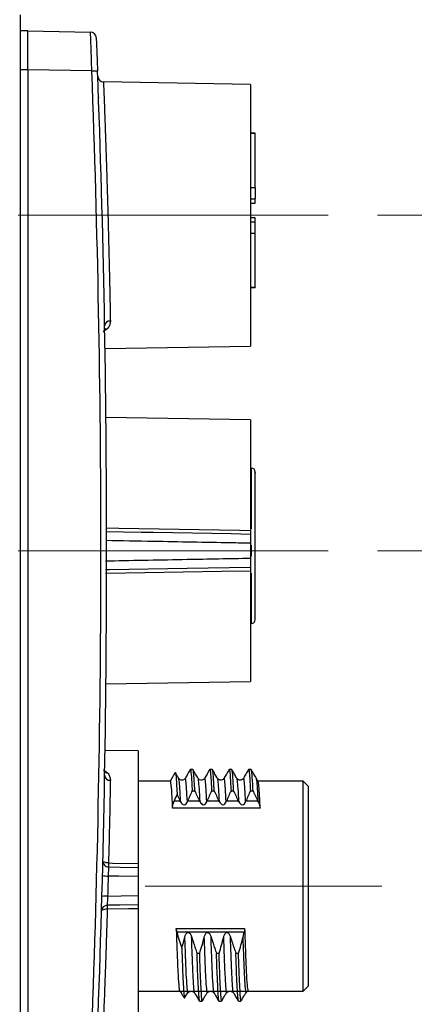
# Model space of a CAD drawing. Header units: millimetres. Extents: x 10 to 272, y 8 to 208.
# Tile 13 of 45: x 98 to 108, y 31 to 56. Entities that reach past the tile are written whole.
import ezdxf

# ---------------------------------------------------------------- set-up
doc = ezdxf.new("R2010")
doc.units = ezdxf.units.MM
doc.linetypes.add('CENTERX2', pattern=[20.32, 12.7, -2.54, 2.54, -2.54])
doc.styles.add('SLDTEXTSTYLE0', font='TXT', dxfattribs={"width": 0.75})
doc.dimstyles.new('SLDDIMSTYLE2', dxfattribs={"dimtxt": 1.905, "dimasz": 3, "dimexe": 0, "dimexo": 0.0625, "dimgap": 0.47625, "dimtad": 0, "dimtih": 1, "dimtoh": 1, "dimdec": 1, "dimlfac": 2, "dimrnd": 1e-09, "dimzin": 12, "dimdsep": 46, "dimtxsty": 'SLDTEXTSTYLE0', "dimsah": 1, "dimcen": 0.09, "dimadec": 0, "dimazin": 3, "dimtfac": 1, "dimtdec": 1, "dimtofl": 0, "dimtmove": 0, "dimatfit": 3, "dimfxl": 1, "dimfrac": 2, "dimtolj": 1, "dimtzin": 12, "dimarcsym": 0})
doc.dimstyles.new('SLDDIMSTYLE3', dxfattribs={"dimtxt": 1.905, "dimasz": 3, "dimexe": 0, "dimexo": 0.0625, "dimgap": 0.47625, "dimtad": 0, "dimtih": 1, "dimtoh": 1, "dimdec": 1, "dimlfac": 2, "dimrnd": 1e-09, "dimzin": 12, "dimdsep": 46, "dimtxsty": 'SLDTEXTSTYLE0', "dimsah": 1, "dimcen": 0, "dimadec": 0, "dimazin": 3, "dimtfac": 1, "dimtdec": 1, "dimtofl": 0, "dimtmove": 0, "dimatfit": 3, "dimfxl": 1, "dimfrac": 2, "dimtolj": 1, "dimtzin": 12, "dimarcsym": 0})

# ---------------------------------------------------------------- blocks, each defined once
blk = doc.blocks.new('_D_11')
at = {"color": 7, "linetype": 'Continuous', "lineweight": 18}
for p, q in [((107.266, 42.575), (117.502, 42.575)), ((114.327, 33.944), (114.327, 42.575)), ((108.651, 33.944), (117.502, 33.944)), ((114.327, 31.126), (114.327, 33.944)), ((127.151, 32.638), (126.571, 32.638)), ((126.571, 32.638), (126.571, 29.614)), ((130.67, 32.638), (131.25, 32.638)), ((131.25, 32.638), (131.25, 29.614)), ((120.677, 31.126), (114.327, 31.126)), ((126.571, 29.614), (127.151, 29.614)), ((131.25, 29.614), (130.67, 29.614))]:
    blk.add_line(p, q, dxfattribs=at)
for points in [[(114.327, 42.575), (113.827, 39.575), (114.827, 39.575)], [(114.327, 33.944), (114.827, 36.944), (113.827, 36.944)]]:
    blk.add_solid(points, dxfattribs=at)
at = {"color": 7, "linetype": 'Continuous', "lineweight": 18, "char_height": 1.905, "attachment_point": 1, "style": 'SLDTEXTSTYLE0'}
for s, insert in [('17.3', (121.064, 32.07)), ('.68', (127.151, 32.07))]:
    blk.add_mtext(s, dxfattribs=dict(at, insert=insert))
blk = doc.blocks.new('_D_12')
at = {"color": 7, "linetype": 'Continuous', "lineweight": 18}
for p, q in [((127.285, 56.066), (126.705, 56.066)), ((126.705, 56.066), (126.705, 53.042)), ((130.804, 56.066), (131.385, 56.066)), ((131.385, 56.066), (131.385, 53.042)), ((120.812, 54.554), (114.462, 54.554)), ((114.462, 54.554), (114.462, 51.206)), ((126.705, 53.042), (127.285, 53.042)), ((131.385, 53.042), (130.804, 53.042)), ((107.266, 51.206), (117.637, 51.206)), ((114.462, 42.575), (114.462, 51.206)), ((107.266, 42.575), (117.637, 42.575))]:
    blk.add_line(p, q, dxfattribs=at)
for points in [[(114.462, 51.206), (113.962, 48.206), (114.962, 48.206)], [(114.462, 42.575), (114.962, 45.575), (113.962, 45.575)]]:
    blk.add_solid(points, dxfattribs=at)
at = {"color": 7, "linetype": 'Continuous', "lineweight": 18, "char_height": 1.905, "attachment_point": 1, "style": 'SLDTEXTSTYLE0'}
for s, insert in [('17.3', (121.198, 55.497)), ('.68', (127.285, 55.497))]:
    blk.add_mtext(s, dxfattribs=dict(at, insert=insert))
blk = doc.blocks.new('SW_SYMBOL_HOLE_DEPTH')
at = {"color": 0, "linetype": 'Continuous', "lineweight": 18}
for p, q in [((0, 875), (800, 875)), ((400, 875), (400, 75)), ((100, 555), (400, 75)), ((700, 555), (400, 75))]:
    blk.add_line(p, q, dxfattribs=at)
blk = doc.blocks.new('_D_17')
at = {"color": 7, "linetype": 'Continuous', "lineweight": 18}
for p, q in [((95.413, 52.807), (98.628, 63.075)), ((98.628, 63.075), (104.978, 63.075))]:
    blk.add_line(p, q, dxfattribs=at)
blk.add_solid([(95.413, 52.807), (96.787, 55.521), (95.832, 55.82)], dxfattribs=at)
at = {"color": 7, "linetype": 'Continuous', "lineweight": 18, "xscale": 0.0024333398, "yscale": 0.0024333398, "zscale": 0.0024333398}
blk.add_blockref('SW_SYMBOL_HOLE_DEPTH', (117.445, 61.812), dxfattribs=at)
at = {"color": 7, "linetype": 'Continuous', "lineweight": 18, "char_height": 1.905, "attachment_point": 1, "style": 'SLDTEXTSTYLE0'}
for s, insert in [('4X M3X0.5', (104.978, 64.033)), ('3.5', (120.167, 64.033))]:
    blk.add_mtext(s, dxfattribs=dict(at, insert=insert))

msp = doc.modelspace()

# ---------------------------------------------------------------- linework, layer by layer
at = {"color": 7, "linetype": 'Continuous', "lineweight": 25}
for p, q in [((98.068, 56.365), (98.068, 28.786)), ((98.268, 55.95), (98.068, 55.95)), ((98.268, 55.95), (99.878, 55.922)), ((98.268, 54.95), (98.068, 54.95)), ((99.912, 54.922), (98.268, 54.95)), ((98.268, 54.95), (98.268, 30.2)), ((103.996, 54.572), (100.212, 54.638)), ((103.996, 54.572), (103.996, 47.841)), ((104.121, 53.316), (103.996, 53.316)), ((104.121, 53.307), (103.996, 53.307)), ((104.121, 53.307), (104.121, 53.316)), ((104.121, 51.92), (104.121, 53.307)), ((103.996, 51.92), (104.121, 51.92)), ((104.121, 51.92), (104.121, 51.63)), ((103.996, 51.63), (104.121, 51.63)), ((103.996, 51.52), (104.121, 51.52)), ((104.121, 51.52), (104.121, 51.63)), ((104.121, 51.14), (103.996, 51.14)), ((104.121, 51.03), (103.996, 51.03)), ((104.121, 51.03), (104.121, 51.14)), ((104.121, 50.741), (104.121, 51.03)), ((104.121, 50.741), (103.996, 50.741)), ((104.121, 49.354), (104.121, 50.741)), ((103.996, 49.354), (104.121, 49.354)), ((103.996, 49.344), (104.121, 49.344)), ((104.121, 49.354), (104.121, 49.344)), ((100.303, 48.277), (100.208, 48.211)), ((100.252, 47.776), (103.996, 47.841)), ((103.996, 45.941), (100.276, 46.006)), ((103.996, 45.941), (103.996, 43.098)), ((104.021, 44.7), (103.996, 44.7)), ((104.021, 43.14), (104.021, 44.7)), ((103.996, 42.766), (103.996, 42.384)), ((104.021, 42.432), (104.021, 42.72)), ((103.996, 42.052), (103.996, 39.21)), ((104.021, 40.7), (104.021, 41.999)), ((103.996, 40.7), (104.021, 40.7)), ((100.276, 39.145), (103.996, 39.21)), ((101.106, 37.422), (100.253, 37.437)), ((101.106, 37.422), (101.106, 34.527)), ((100.215, 36.939), (100.314, 36.863)), ((102.055, 36.867), (101.926, 36.644)), ((102.515, 36.944), (102.448, 36.944)), ((103.015, 36.944), (102.948, 36.944)), ((103.515, 36.944), (103.448, 36.944)), ((104.015, 36.944), (103.948, 36.944)), ((101.428, 36.644), (101.106, 36.644)), ((101.928, 36.644), (101.428, 36.644)), ((105.356, 36.644), (104.19, 36.644)), ((105.481, 36.519), (105.356, 36.644)), ((105.356, 33.944), (105.356, 36.644)), ((105.481, 36.519), (105.481, 33.944)), ((102.497, 36.399), (102.564, 36.399)), ((102.997, 36.399), (103.064, 36.399)), ((103.497, 36.399), (103.564, 36.399)), ((103.997, 36.399), (104.064, 36.399)), ((102.032, 36.135), (102.191, 36.135)), ((102.38, 36.135), (102.691, 36.135)), ((102.88, 36.135), (103.191, 36.135)), ((103.38, 36.135), (103.691, 36.135)), ((103.88, 36.135), (104.191, 36.135)), ((104.247, 35.95), (101.986, 35.95)), ((101.106, 34.188), (101.106, 33.7)), ((105.356, 31.244), (105.356, 33.944)), ((105.481, 33.944), (105.481, 31.369)), ((101.106, 33.362), (101.106, 30.466)), ((102.086, 32.856), (103.847, 32.856)), ((103.836, 32.756), (102.102, 32.756)), ((102.69, 32.213), (102.623, 32.213)), ((103.19, 32.213), (103.123, 32.213)), ((103.69, 32.213), (103.623, 32.213)), ((101.106, 31.244), (105.356, 31.244)), ((105.356, 31.244), (105.481, 31.369)), ((102.686, 30.985), (102.651, 31.045)), ((102.686, 30.985), (102.753, 30.985)), ((102.788, 31.045), (102.753, 30.985)), ((103.186, 30.985), (103.151, 31.045)), ((103.186, 30.985), (103.253, 30.985)), ((103.288, 31.045), (103.253, 30.985)), ((103.686, 30.985), (103.651, 31.045)), ((103.686, 30.985), (103.753, 30.985)), ((103.788, 31.045), (103.753, 30.985))]:
    msp.add_line(p, q, dxfattribs=at)
at = {"color": 7, "linetype": 'CENTERX2', "lineweight": 18}
for p, q in [((98.013, 51.206), (105.996, 51.206)), ((98.013, 42.575), (105.996, 42.575)), ((101.283, 33.944), (107.381, 33.944))]:
    msp.add_line(p, q, dxfattribs=at)
at = {"color": 7, "linetype": 'Continuous', "lineweight": 25, "flags": 128}
for points in [[(98.268, 55.95), (98.268, 55.95)], [(100.273, 43.163), (100.608, 43.157), (103.717, 43.103), (103.996, 43.098)], [(103.996, 42.996), (103.497, 43.005), (101.497, 43.041), (101.182, 43.046), (100.272, 43.062)], [(100.263, 42.088), (100.366, 42.09), (102.365, 42.125), (103.996, 42.154)], [(103.996, 42.052), (103.254, 42.039), (100.286, 41.988), (100.262, 41.987)], [(100.343, 34.539), (100.444, 34.538), (101.106, 34.527)], [(100.343, 34.436), (100.646, 34.43), (101.106, 34.422)], [(101.106, 34.188), (100.607, 34.198), (100.333, 34.203)], [(100.319, 33.685), (100.672, 33.692), (101.106, 33.7)], [(101.106, 33.466), (100.632, 33.457), (100.309, 33.452)], [(101.106, 33.362), (100.856, 33.357), (100.309, 33.348)]]:
    msp.add_lwpolyline(points, dxfattribs=at)
at = {"color": 7, "linetype": 'Continuous', "lineweight": 25}
for centre, radius, start, end in [((99.875, 55.772), 0.15, 2.3283, 89), ((97.851, 110.061), 55.178, 272.1402, 272.2932), ((-224.704, 42.575), 324.85, 357.82185, 2.17815), ((-224.706, 42.575), 325, 357.82185, 2.17815), ((100.214, 54.788), 0.15, 182.1986, 269.7565), ((100.378, 48.348), 0.137, 85.3823, 173.7377), ((100.269, 48.158), 0.124, 74.4426, 102.0618), ((104.021, 44.6), 0.1, 0, 90), ((104.021, 40.8), 0.1, 270, 0), ((100.378, 36.804), 0.136, 186.8575, 274.9745), ((100.28, 36.984), 0.125, 252.8541, 285.7383), ((100.345, 34.586), 0.15, 178.592, 269), ((102.508, 34.434), 2.168, 177.2207, 179.9594), ((101.99, 34.488), 1.648, 178.1971, 181.8029), ((100.311, 34.757), 0.554, 256.9436, 272.2872), ((100.311, 33.302), 0.15, 91, 178.3657), ((100.268, 33.129), 0.559, 84.7222, 99.8904), ((100.934, 33.382), 0.629, 173.6433, 183.0917), ((101.956, 33.4), 1.647, 178.1968, 181.8032)]:
    msp.add_arc(centre, radius, start, end, dxfattribs=at)
for points, knots in [([(98.268, 54.95), (98.268, 55.081), (98.268, 55.212), (98.268, 55.454), (98.268, 55.565), (98.268, 55.75), (98.268, 55.824), (98.268, 55.924), (98.268, 55.95), (98.268, 55.95)], [0, 0, 0, 0, 0.25, 0.25, 0.5, 0.5, 0.75, 0.75, 1, 1, 1, 1]), ([(99.912, 54.922), (99.908, 55.054), (99.904, 55.185), (99.896, 55.425), (99.892, 55.537), (99.888, 55.675), (99.886, 55.718), (99.884, 55.79), (99.882, 55.821), (99.881, 55.871), (99.88, 55.89), (99.879, 55.916), (99.878, 55.922), (99.878, 55.922)], [0, 0, 0, 0, 0.25, 0.25, 0.5, 0.5, 0.625, 0.625, 0.75, 0.75, 0.875, 0.875, 1, 1, 1, 1]), ([(100.025, 55.778), (100.025, 55.778), (100.026, 55.773), (100.026, 55.751), (100.027, 55.735), (100.029, 55.692), (100.03, 55.666), (100.032, 55.604), (100.034, 55.568), (100.038, 55.451), (100.042, 55.356), (100.05, 55.151), (100.055, 55.04), (100.059, 54.927)], [0, 0, 0, 0, 0.125, 0.125, 0.25, 0.25, 0.375, 0.375, 0.5, 0.5, 0.75, 0.75, 1, 1, 1, 1]), ([(100.212, 54.627), (100.212, 54.63), (100.211, 54.641), (100.215, 54.562), (100.221, 54.391), (100.231, 54.121), (100.244, 53.773), (100.259, 53.349), (100.277, 52.825), (100.296, 52.243), (100.315, 51.628), (100.331, 51.05), (100.346, 50.472), (100.359, 49.919), (100.371, 49.399), (100.382, 48.903), (100.387, 48.63), (100.389, 48.485)], [0, 0, 0, 0, 0.023166, 0.089954, 0.158679, 0.225475, 0.294206, 0.361043, 0.429816, 0.514513, 0.581407, 0.650241, 0.717135, 0.785969, 0.852847, 0.921665, 1, 1, 1, 1]), ([(100.084, 54.247), (100.084, 54.247), (100.084, 54.247), (100.084, 54.233), (100.085, 54.231)], [0, 0, 0, 0, 0.856802, 1, 1, 1, 1]), ([(100.389, 48.485), (100.39, 48.446), (100.383, 48.409), (100.354, 48.339), (100.333, 48.307), (100.303, 48.277)], [0, 0, 0, 0, 0.5, 0.5, 1, 1, 1, 1]), ([(104.121, 40.802), (104.121, 40.839), (104.121, 40.912), (104.121, 41.331), (104.121, 41.91), (104.121, 42.62), (104.121, 43.339), (104.121, 43.958), (104.121, 44.394), (104.121, 44.613), (104.121, 44.578), (104.121, 44.57)], [0, 0, 0, 0, 0.124271, 0.24004, 0.355809, 0.48008, 0.604351, 0.720121, 0.83589, 0.960161, 1, 1, 1, 1]), ([(103.996, 42.766), (103.83, 42.77), (102.997, 42.785), (101.754, 42.808), (100.679, 42.828), (100.27, 42.836)], [0, 0, 0, 0, 0.1341247, 0.6706237, 1, 1, 1, 1]), ([(103.996, 42.996), (103.996, 42.984), (103.996, 42.954), (103.996, 42.872), (103.996, 42.82), (103.996, 42.766)], [0, 0, 0, 0, 0.5, 0.5, 1, 1, 1, 1]), ([(100.265, 42.315), (100.298, 42.315), (100.332, 42.316), (100.366, 42.316), (101.032, 42.329), (101.699, 42.341), (102.365, 42.354), (102.909, 42.364), (103.453, 42.374), (103.996, 42.384)], [0.000798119, 0.000798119, 0.000798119, 0.000798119, 0.001, 0.001, 0.001, 0.005, 0.005, 0.005, 0.008263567, 0.008263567, 0.008263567, 0.008263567]), ([(103.996, 42.384), (103.996, 42.33), (103.996, 42.279), (103.996, 42.196), (103.996, 42.167), (103.996, 42.154)], [0, 0, 0, 0, 0.5, 0.5, 1, 1, 1, 1]), ([(100.314, 36.863), (100.341, 36.835), (100.359, 36.803), (100.384, 36.738), (100.39, 36.704), (100.389, 36.668)], [0, 0, 0, 0, 0.5, 0.5, 1, 1, 1, 1]), ([(102.149, 36.716), (102.134, 36.741), (102.105, 36.792), (102.076, 36.842), (102.061, 36.867)], [0, 0, 0, 0, 0.499987, 1, 1, 1, 1]), ([(102.061, 36.863), (102.062, 36.863), (102.067, 36.868), (102.077, 36.798), (102.09, 36.646), (102.101, 36.465), (102.107, 36.339), (102.109, 36.308)], [0, 0, 0, 0, 0.037758, 0.329857, 0.613713, 0.905799, 1, 1, 1, 1]), ([(102.445, 36.941), (102.423, 36.904), (102.38, 36.828), (102.337, 36.753), (102.315, 36.716)], [0, 0, 0, 0, 0.500018, 1, 1, 1, 1]), ([(102.445, 36.924), (102.446, 36.931), (102.455, 36.99), (102.472, 36.846), (102.489, 36.548), (102.497, 36.399)], [0, 0, 0, 0, 0.068804, 0.531291, 1, 1, 1, 1]), ([(102.564, 36.399), (102.556, 36.574), (102.548, 36.714), (102.531, 36.899), (102.523, 36.944), (102.515, 36.944)], [0, 0, 0, 0, 0.5, 0.5, 1, 1, 1, 1]), ([(102.649, 36.716), (102.627, 36.754), (102.584, 36.829), (102.54, 36.904), (102.519, 36.941)], [0, 0, 0, 0, 0.499985, 1, 1, 1, 1]), ([(102.945, 36.941), (102.923, 36.904), (102.88, 36.828), (102.837, 36.753), (102.815, 36.716)], [0, 0, 0, 0, 0.500014, 1, 1, 1, 1]), ([(102.945, 36.924), (102.946, 36.931), (102.955, 36.99), (102.972, 36.846), (102.989, 36.548), (102.997, 36.399)], [0, 0, 0, 0, 0.068804, 0.531291, 1, 1, 1, 1]), ([(103.064, 36.399), (103.056, 36.574), (103.048, 36.714), (103.031, 36.899), (103.023, 36.944), (103.015, 36.944)], [0, 0, 0, 0, 0.5, 0.5, 1, 1, 1, 1]), ([(103.149, 36.716), (103.127, 36.754), (103.084, 36.829), (103.04, 36.904), (103.019, 36.941)], [0, 0, 0, 0, 0.499985, 1, 1, 1, 1]), ([(103.445, 36.941), (103.423, 36.904), (103.38, 36.828), (103.337, 36.753), (103.315, 36.716)], [0, 0, 0, 0, 0.500018, 1, 1, 1, 1]), ([(103.445, 36.924), (103.446, 36.931), (103.455, 36.99), (103.472, 36.846), (103.489, 36.548), (103.497, 36.399)], [0, 0, 0, 0, 0.068804, 0.531291, 1, 1, 1, 1]), ([(103.564, 36.399), (103.556, 36.574), (103.548, 36.714), (103.531, 36.899), (103.523, 36.944), (103.515, 36.944)], [0, 0, 0, 0, 0.5, 0.5, 1, 1, 1, 1]), ([(103.649, 36.716), (103.627, 36.754), (103.584, 36.829), (103.54, 36.904), (103.519, 36.941)], [0, 0, 0, 0, 0.499985, 1, 1, 1, 1]), ([(103.945, 36.941), (103.923, 36.904), (103.88, 36.828), (103.837, 36.753), (103.815, 36.716)], [0, 0, 0, 0, 0.500014, 1, 1, 1, 1]), ([(103.945, 36.924), (103.946, 36.931), (103.955, 36.99), (103.972, 36.846), (103.989, 36.548), (103.997, 36.399)], [0, 0, 0, 0, 0.068804, 0.531291, 1, 1, 1, 1]), ([(104.064, 36.399), (104.056, 36.574), (104.048, 36.714), (104.031, 36.899), (104.023, 36.944), (104.015, 36.944)], [0, 0, 0, 0, 0.5, 0.5, 1, 1, 1, 1]), ([(104.149, 36.716), (104.127, 36.754), (104.084, 36.829), (104.04, 36.904), (104.019, 36.941)], [0, 0, 0, 0, 0.499985, 1, 1, 1, 1]), ([(100.388, 36.572), (100.385, 36.442), (100.382, 36.299), (100.376, 35.99), (100.373, 35.826), (100.365, 35.479), (100.361, 35.298), (100.352, 34.927), (100.347, 34.736), (100.342, 34.539)], [0, 0, 0, 0, 0.25, 0.25, 0.5, 0.5, 0.75, 0.75, 1, 1, 1, 1]), ([(101.928, 36.644), (101.937, 36.644), (101.947, 36.585), (101.967, 36.346), (101.977, 36.167), (101.986, 35.95)], [0, 0, 0, 0, 0.5, 0.5, 1, 1, 1, 1]), ([(102.315, 36.716), (102.308, 36.707), (102.293, 36.686), (102.245, 36.664), (102.183, 36.674), (102.16, 36.702), (102.149, 36.716)], [0, 0, 0, 0, 0.208859, 0.450121, 0.719011, 1, 1, 1, 1]), ([(102.199, 36.117), (102.193, 36.235), (102.181, 36.471), (102.164, 36.668), (102.153, 36.694), (102.149, 36.706)], [0, 0, 0, 0, 0.357581, 0.717334, 1, 1, 1, 1]), ([(102.372, 36.117), (102.366, 36.236), (102.354, 36.475), (102.336, 36.665), (102.323, 36.742), (102.316, 36.71), (102.315, 36.705)], [0, 0, 0, 0, 0.311921, 0.625736, 0.933624, 1, 1, 1, 1]), ([(102.815, 36.716), (102.808, 36.707), (102.793, 36.686), (102.746, 36.664), (102.683, 36.674), (102.66, 36.702), (102.649, 36.716)], [0, 0, 0, 0, 0.208859, 0.45012, 0.719014, 1, 1, 1, 1]), ([(102.699, 36.117), (102.693, 36.235), (102.681, 36.471), (102.664, 36.668), (102.653, 36.694), (102.649, 36.706)], [0, 0, 0, 0, 0.357581, 0.717334, 1, 1, 1, 1]), ([(102.872, 36.117), (102.866, 36.236), (102.854, 36.475), (102.836, 36.665), (102.823, 36.742), (102.816, 36.71), (102.815, 36.705)], [0, 0, 0, 0, 0.311921, 0.625736, 0.933624, 1, 1, 1, 1]), ([(103.315, 36.716), (103.308, 36.707), (103.293, 36.686), (103.245, 36.664), (103.183, 36.674), (103.16, 36.702), (103.149, 36.716)], [0, 0, 0, 0, 0.208859, 0.450121, 0.719011, 1, 1, 1, 1]), ([(103.199, 36.117), (103.193, 36.235), (103.181, 36.471), (103.164, 36.668), (103.153, 36.694), (103.149, 36.706)], [0, 0, 0, 0, 0.357581, 0.717334, 1, 1, 1, 1]), ([(103.372, 36.117), (103.366, 36.236), (103.354, 36.475), (103.336, 36.665), (103.323, 36.742), (103.316, 36.71), (103.315, 36.705)], [0, 0, 0, 0, 0.311921, 0.625736, 0.933624, 1, 1, 1, 1]), ([(103.815, 36.716), (103.808, 36.707), (103.793, 36.686), (103.746, 36.664), (103.683, 36.674), (103.66, 36.702), (103.649, 36.716)], [0, 0, 0, 0, 0.208857, 0.450119, 0.719014, 1, 1, 1, 1]), ([(103.699, 36.117), (103.693, 36.235), (103.681, 36.471), (103.664, 36.668), (103.653, 36.694), (103.649, 36.706)], [0, 0, 0, 0, 0.357581, 0.717334, 1, 1, 1, 1]), ([(103.872, 36.117), (103.866, 36.236), (103.854, 36.475), (103.836, 36.665), (103.823, 36.742), (103.816, 36.71), (103.815, 36.705)], [0, 0, 0, 0, 0.311921, 0.625736, 0.933624, 1, 1, 1, 1]), ([(104.192, 36.641), (104.185, 36.653), (104.171, 36.678), (104.156, 36.703), (104.149, 36.716)], [0, 0, 0, 0, 0.49999, 1, 1, 1, 1]), ([(104.199, 36.117), (104.193, 36.235), (104.181, 36.471), (104.164, 36.667), (104.154, 36.693), (104.149, 36.704)], [0, 0, 0, 0, 0.359998, 0.722182, 1, 1, 1, 1]), ([(104.247, 35.95), (104.246, 35.977), (104.244, 36.032), (104.24, 36.111), (104.231, 36.277), (104.218, 36.477), (104.204, 36.621), (104.195, 36.624), (104.193, 36.625)], [0, 0, 0, 0, 0.0671994, 0.1367412, 0.208625, 0.5315977, 0.8545707, 1, 1, 1, 1]), ([(102.191, 36.135), (102.17, 36.179), (102.149, 36.223), (102.128, 36.267), (102.122, 36.281), (102.115, 36.294), (102.109, 36.308)], [0, 0, 0, 0, 0.0002918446, 0.0002918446, 0.0002918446, 0.0003816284, 0.0003816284, 0.0003816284, 0.0003816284]), ([(102.497, 36.399), (102.478, 36.355), (102.458, 36.311), (102.438, 36.267), (102.418, 36.223), (102.399, 36.179), (102.38, 36.135)], [0, 0, 0, 0, 0.0002882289, 0.0002882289, 0.0002882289, 0.0005764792, 0.0005764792, 0.0005764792, 0.0005764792]), ([(102.691, 36.135), (102.67, 36.179), (102.649, 36.223), (102.628, 36.267), (102.607, 36.311), (102.586, 36.355), (102.564, 36.399)], [0, 0, 0, 0, 0.0002918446, 0.0002918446, 0.0002918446, 0.0005837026, 0.0005837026, 0.0005837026, 0.0005837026]), ([(102.997, 36.399), (102.978, 36.355), (102.958, 36.311), (102.938, 36.267), (102.918, 36.223), (102.899, 36.179), (102.88, 36.135)], [0, 0, 0, 0, 0.0002882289, 0.0002882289, 0.0002882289, 0.0005764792, 0.0005764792, 0.0005764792, 0.0005764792]), ([(103.191, 36.135), (103.17, 36.179), (103.149, 36.223), (103.128, 36.267), (103.107, 36.311), (103.086, 36.355), (103.064, 36.399)], [0, 0, 0, 0, 0.0002918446, 0.0002918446, 0.0002918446, 0.0005837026, 0.0005837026, 0.0005837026, 0.0005837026]), ([(103.497, 36.399), (103.478, 36.355), (103.458, 36.311), (103.438, 36.267), (103.418, 36.223), (103.399, 36.179), (103.38, 36.135)], [0, 0, 0, 0, 0.0002882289, 0.0002882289, 0.0002882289, 0.0005764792, 0.0005764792, 0.0005764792, 0.0005764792]), ([(103.691, 36.135), (103.67, 36.179), (103.649, 36.223), (103.628, 36.267), (103.607, 36.311), (103.586, 36.355), (103.564, 36.399)], [0, 0, 0, 0, 0.0002918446, 0.0002918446, 0.0002918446, 0.0005837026, 0.0005837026, 0.0005837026, 0.0005837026]), ([(103.997, 36.399), (103.978, 36.355), (103.958, 36.311), (103.938, 36.267), (103.918, 36.223), (103.899, 36.179), (103.88, 36.135)], [0, 0, 0, 0, 0.0002882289, 0.0002882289, 0.0002882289, 0.0005764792, 0.0005764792, 0.0005764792, 0.0005764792]), ([(104.191, 36.135), (104.17, 36.179), (104.149, 36.223), (104.128, 36.267), (104.107, 36.311), (104.086, 36.355), (104.064, 36.399)], [0, 0, 0, 0, 0.0002918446, 0.0002918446, 0.0002918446, 0.0005837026, 0.0005837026, 0.0005837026, 0.0005837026]), ([(101.986, 35.95), (101.985, 35.974), (101.989, 36.004), (102.005, 36.068), (102.018, 36.102), (102.032, 36.135)], [0, 0, 0, 0, 0.5, 0.5, 1, 1, 1, 1]), ([(102.199, 36.117), (102.208, 36.098), (102.219, 36.081), (102.247, 36.051), (102.265, 36.037), (102.308, 36.036), (102.326, 36.05), (102.354, 36.08), (102.364, 36.098), (102.372, 36.117)], [0, 0, 0, 0, 0.25, 0.25, 0.5, 0.5, 0.75, 0.75, 1, 1, 1, 1]), ([(102.699, 36.117), (102.708, 36.098), (102.719, 36.081), (102.747, 36.051), (102.765, 36.037), (102.808, 36.036), (102.826, 36.05), (102.854, 36.08), (102.864, 36.098), (102.872, 36.117)], [0, 0, 0, 0, 0.25, 0.25, 0.5, 0.5, 0.75, 0.75, 1, 1, 1, 1]), ([(103.199, 36.117), (103.208, 36.098), (103.219, 36.081), (103.247, 36.051), (103.265, 36.037), (103.308, 36.036), (103.326, 36.05), (103.354, 36.08), (103.364, 36.098), (103.372, 36.117)], [0, 0, 0, 0, 0.25, 0.25, 0.5, 0.5, 0.75, 0.75, 1, 1, 1, 1]), ([(103.699, 36.117), (103.708, 36.098), (103.719, 36.081), (103.747, 36.051), (103.765, 36.037), (103.808, 36.036), (103.826, 36.05), (103.854, 36.08), (103.864, 36.098), (103.872, 36.117)], [0, 0, 0, 0, 0.25, 0.25, 0.5, 0.5, 0.75, 0.75, 1, 1, 1, 1]), ([(100.342, 34.539), (100.303, 34.541), (100.265, 34.547), (100.211, 34.565), (100.195, 34.577), (100.195, 34.589)], [0, 0, 0, 0, 0.5, 0.5, 1, 1, 1, 1]), ([(101.106, 34.527), (101.106, 34.497), (101.106, 34.471), (101.106, 34.433), (101.106, 34.422), (101.106, 34.422)], [0, 0, 0, 0, 0.5, 0.5, 1, 1, 1, 1]), ([(100.343, 34.436), (100.342, 34.436), (100.341, 34.411), (100.337, 34.326), (100.335, 34.266), (100.333, 34.203)], [0, 0, 0, 0, 0.5, 0.5, 1, 1, 1, 1]), ([(101.106, 34.422), (101.106, 34.422), (101.106, 34.398), (101.106, 34.312), (101.106, 34.252), (101.106, 34.188)], [0, 0, 0, 0, 0.5, 0.5, 1, 1, 1, 1]), ([(101.106, 33.7), (101.106, 33.637), (101.106, 33.576), (101.106, 33.491), (101.106, 33.466), (101.106, 33.466)], [0, 0, 0, 0, 0.5, 0.5, 1, 1, 1, 1]), ([(100.319, 33.685), (100.316, 33.622), (100.313, 33.562), (100.309, 33.477), (100.308, 33.452), (100.309, 33.452)], [0, 0, 0, 0, 0.5, 0.5, 1, 1, 1, 1]), ([(101.106, 33.466), (101.106, 33.466), (101.106, 33.455), (101.106, 33.417), (101.106, 33.391), (101.106, 33.362)], [0, 0, 0, 0, 0.5, 0.5, 1, 1, 1, 1]), ([(100.306, 33.348), (100.267, 33.349), (100.23, 33.345), (100.177, 33.329), (100.162, 33.318), (100.161, 33.306)], [0, 0, 0, 0, 0.5, 0.5, 1, 1, 1, 1]), ([(100.309, 33.348), (100.304, 33.174), (100.293, 32.823), (100.277, 32.313), (100.26, 31.825), (100.245, 31.387), (100.231, 31.019), (100.22, 30.734), (100.213, 30.546), (100.209, 30.448), (100.21, 30.463), (100.21, 30.468)], [0, 0, 0, 0, 0.1091404, 0.2209265, 0.3397003, 0.4619132, 0.5806284, 0.7027823, 0.8214965, 0.9436547, 1, 1, 1, 1]), ([(102.086, 32.856), (102.093, 32.632), (102.1, 32.422), (102.111, 32.144), (102.114, 32.058), (102.121, 31.896), (102.124, 31.819), (102.135, 31.608), (102.142, 31.492), (102.157, 31.324), (102.164, 31.272), (102.171, 31.253)], [0, 0, 0, 0, 0.25, 0.25, 0.375, 0.375, 0.5, 0.5, 0.75, 0.75, 1, 1, 1, 1]), ([(102.309, 32.641), (102.315, 32.665), (102.324, 32.689), (102.343, 32.72), (102.351, 32.731), (102.37, 32.746), (102.382, 32.752), (102.407, 32.751), (102.419, 32.745), (102.438, 32.729), (102.446, 32.719), (102.466, 32.688), (102.476, 32.665), (102.483, 32.641)], [0, 0, 0, 0, 0.25, 0.25, 0.375, 0.375, 0.5, 0.5, 0.625, 0.625, 0.75, 0.75, 1, 1, 1, 1]), ([(102.809, 32.641), (102.815, 32.665), (102.824, 32.689), (102.843, 32.72), (102.851, 32.731), (102.87, 32.746), (102.882, 32.752), (102.907, 32.751), (102.919, 32.745), (102.938, 32.729), (102.946, 32.719), (102.966, 32.688), (102.976, 32.665), (102.983, 32.641)], [0, 0, 0, 0, 0.25, 0.25, 0.375, 0.375, 0.5, 0.5, 0.625, 0.625, 0.75, 0.75, 1, 1, 1, 1]), ([(103.309, 32.641), (103.315, 32.665), (103.324, 32.689), (103.343, 32.72), (103.351, 32.731), (103.37, 32.746), (103.382, 32.752), (103.407, 32.751), (103.419, 32.745), (103.438, 32.729), (103.446, 32.719), (103.466, 32.688), (103.476, 32.665), (103.483, 32.641)], [0, 0, 0, 0, 0.25, 0.25, 0.375, 0.375, 0.5, 0.5, 0.625, 0.625, 0.75, 0.75, 1, 1, 1, 1]), ([(103.809, 32.641), (103.813, 32.656), (103.817, 32.671), (103.82, 32.686), (103.826, 32.709), (103.831, 32.732), (103.836, 32.756)], [0.0002003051, 0.0002003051, 0.0002003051, 0.0002003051, 0.0002926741, 0.0002926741, 0.0002926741, 0.0004358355, 0.0004358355, 0.0004358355, 0.0004358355]), ([(103.847, 32.85), (103.854, 32.627), (103.862, 32.418), (103.872, 32.141), (103.875, 32.055), (103.882, 31.893), (103.885, 31.817), (103.896, 31.607), (103.903, 31.491), (103.918, 31.324), (103.926, 31.272), (103.932, 31.253)], [0, 0, 0, 0, 0.25, 0.25, 0.375, 0.375, 0.5, 0.5, 0.75, 0.75, 1, 1, 1, 1]), ([(102.384, 31.198), (102.378, 31.228), (102.372, 31.285), (102.359, 31.448), (102.352, 31.554), (102.343, 31.742), (102.34, 31.81), (102.334, 31.952), (102.331, 32.027), (102.322, 32.268), (102.316, 32.447), (102.309, 32.641)], [0, 0, 0, 0, 0.25, 0.25, 0.5, 0.5, 0.625, 0.625, 0.75, 0.75, 1, 1, 1, 1]), ([(102.483, 32.641), (102.499, 32.586), (102.516, 32.53), (102.534, 32.475), (102.548, 32.431), (102.562, 32.387), (102.577, 32.344), (102.592, 32.3), (102.607, 32.256), (102.623, 32.213)], [0, 0, 0, 0, 0.0003472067, 0.0003472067, 0.0003472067, 0.0006241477, 0.0006241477, 0.0006241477, 0.0009011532, 0.0009011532, 0.0009011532, 0.0009011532]), ([(102.557, 31.198), (102.551, 31.228), (102.545, 31.285), (102.532, 31.448), (102.525, 31.554), (102.516, 31.742), (102.513, 31.81), (102.507, 31.952), (102.504, 32.027), (102.495, 32.268), (102.489, 32.447), (102.483, 32.641)], [0, 0, 0, 0, 0.25, 0.25, 0.5, 0.5, 0.625, 0.625, 0.75, 0.75, 1, 1, 1, 1]), ([(102.884, 31.198), (102.878, 31.228), (102.872, 31.285), (102.859, 31.448), (102.852, 31.554), (102.843, 31.742), (102.84, 31.81), (102.834, 31.952), (102.831, 32.027), (102.822, 32.268), (102.816, 32.447), (102.809, 32.641)], [0, 0, 0, 0, 0.25, 0.25, 0.5, 0.5, 0.625, 0.625, 0.75, 0.75, 1, 1, 1, 1]), ([(102.983, 32.641), (102.999, 32.586), (103.016, 32.53), (103.034, 32.475), (103.048, 32.431), (103.062, 32.387), (103.077, 32.344), (103.092, 32.3), (103.107, 32.256), (103.123, 32.213)], [0, 0, 0, 0, 0.0003472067, 0.0003472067, 0.0003472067, 0.0006241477, 0.0006241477, 0.0006241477, 0.0009011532, 0.0009011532, 0.0009011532, 0.0009011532]), ([(103.057, 31.198), (103.051, 31.228), (103.045, 31.285), (103.032, 31.448), (103.025, 31.554), (103.016, 31.742), (103.013, 31.81), (103.007, 31.952), (103.004, 32.027), (102.995, 32.268), (102.989, 32.447), (102.983, 32.641)], [0, 0, 0, 0, 0.25, 0.25, 0.5, 0.5, 0.625, 0.625, 0.75, 0.75, 1, 1, 1, 1]), ([(103.384, 31.198), (103.378, 31.228), (103.372, 31.285), (103.359, 31.448), (103.352, 31.554), (103.343, 31.742), (103.34, 31.81), (103.334, 31.952), (103.331, 32.027), (103.322, 32.268), (103.316, 32.447), (103.309, 32.641)], [0, 0, 0, 0, 0.25, 0.25, 0.5, 0.5, 0.625, 0.625, 0.75, 0.75, 1, 1, 1, 1]), ([(103.483, 32.641), (103.499, 32.586), (103.516, 32.53), (103.534, 32.475), (103.548, 32.431), (103.562, 32.387), (103.577, 32.344), (103.592, 32.3), (103.607, 32.256), (103.623, 32.213)], [0, 0, 0, 0, 0.0003472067, 0.0003472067, 0.0003472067, 0.0006241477, 0.0006241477, 0.0006241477, 0.0009011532, 0.0009011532, 0.0009011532, 0.0009011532]), ([(103.557, 31.198), (103.551, 31.228), (103.545, 31.285), (103.532, 31.448), (103.525, 31.554), (103.516, 31.742), (103.513, 31.81), (103.507, 31.952), (103.504, 32.027), (103.495, 32.268), (103.489, 32.447), (103.483, 32.641)], [0, 0, 0, 0, 0.25, 0.25, 0.5, 0.5, 0.625, 0.625, 0.75, 0.75, 1, 1, 1, 1]), ([(103.884, 31.198), (103.878, 31.228), (103.872, 31.285), (103.859, 31.448), (103.852, 31.554), (103.843, 31.742), (103.84, 31.81), (103.834, 31.952), (103.831, 32.027), (103.822, 32.268), (103.816, 32.447), (103.809, 32.641)], [0, 0, 0, 0, 0.25, 0.25, 0.5, 0.5, 0.625, 0.625, 0.75, 0.75, 1, 1, 1, 1]), ([(102.229, 32.344), (102.235, 32.175), (102.24, 32.019), (102.25, 31.74), (102.256, 31.612), (102.267, 31.39), (102.273, 31.295), (102.284, 31.146), (102.29, 31.091), (102.295, 31.058)], [0, 0, 0, 0, 0.25, 0.25, 0.5, 0.5, 0.75, 0.75, 1, 1, 1, 1]), ([(102.686, 30.985), (102.68, 31.018), (102.675, 31.07), (102.664, 31.213), (102.659, 31.303), (102.648, 31.516), (102.643, 31.638), (102.635, 31.838), (102.633, 31.907), (102.628, 32.055), (102.625, 32.132), (102.623, 32.213)], [0, 0, 0, 0, 0.25, 0.25, 0.5, 0.5, 0.75, 0.75, 0.875, 0.875, 1, 1, 1, 1]), ([(102.753, 30.985), (102.747, 31.018), (102.742, 31.07), (102.731, 31.213), (102.726, 31.303), (102.715, 31.516), (102.71, 31.638), (102.702, 31.838), (102.7, 31.907), (102.695, 32.055), (102.692, 32.132), (102.69, 32.213)], [0, 0, 0, 0, 0.25, 0.25, 0.5, 0.5, 0.75, 0.75, 0.875, 0.875, 1, 1, 1, 1]), ([(103.186, 30.985), (103.18, 31.018), (103.175, 31.07), (103.164, 31.213), (103.159, 31.303), (103.148, 31.516), (103.143, 31.638), (103.135, 31.838), (103.133, 31.907), (103.128, 32.055), (103.125, 32.132), (103.123, 32.213)], [0, 0, 0, 0, 0.25, 0.25, 0.5, 0.5, 0.75, 0.75, 0.875, 0.875, 1, 1, 1, 1]), ([(103.253, 30.985), (103.247, 31.018), (103.242, 31.07), (103.231, 31.213), (103.226, 31.303), (103.215, 31.516), (103.21, 31.638), (103.202, 31.838), (103.2, 31.907), (103.195, 32.055), (103.192, 32.132), (103.19, 32.213)], [0, 0, 0, 0, 0.25, 0.25, 0.5, 0.5, 0.75, 0.75, 0.875, 0.875, 1, 1, 1, 1]), ([(103.686, 30.985), (103.68, 31.018), (103.675, 31.07), (103.664, 31.213), (103.659, 31.303), (103.648, 31.516), (103.643, 31.638), (103.635, 31.838), (103.633, 31.907), (103.628, 32.055), (103.625, 32.132), (103.623, 32.213)], [0, 0, 0, 0, 0.25, 0.25, 0.5, 0.5, 0.75, 0.75, 0.875, 0.875, 1, 1, 1, 1]), ([(103.753, 30.985), (103.747, 31.018), (103.742, 31.07), (103.731, 31.213), (103.726, 31.303), (103.715, 31.516), (103.71, 31.638), (103.702, 31.838), (103.7, 31.907), (103.695, 32.055), (103.692, 32.132), (103.69, 32.213)], [0, 0, 0, 0, 0.25, 0.25, 0.5, 0.5, 0.75, 0.75, 0.875, 0.875, 1, 1, 1, 1]), ([(102.173, 31.252), (102.173, 31.251), (102.175, 31.251), (102.192, 31.225), (102.222, 31.179), (102.258, 31.121), (102.284, 31.077), (102.295, 31.058)], [0, 0, 0, 0, 0.148156, 0.351489, 0.56545, 0.80989, 1, 1, 1, 1]), ([(102.384, 31.198), (102.393, 31.21), (102.404, 31.219), (102.432, 31.233), (102.45, 31.238), (102.493, 31.239), (102.511, 31.234), (102.539, 31.22), (102.549, 31.21), (102.557, 31.198)], [0, 0, 0, 0, 0.25, 0.25, 0.5, 0.5, 0.75, 0.75, 1, 1, 1, 1]), ([(102.788, 31.045), (102.805, 31.074), (102.822, 31.102), (102.854, 31.154), (102.87, 31.178), (102.884, 31.198)], [0, 0, 0, 0, 0.5, 0.5, 1, 1, 1, 1]), ([(102.884, 31.198), (102.893, 31.21), (102.904, 31.219), (102.932, 31.233), (102.95, 31.238), (102.993, 31.239), (103.011, 31.234), (103.039, 31.22), (103.049, 31.21), (103.057, 31.198)], [0, 0, 0, 0, 0.25, 0.25, 0.5, 0.5, 0.75, 0.75, 1, 1, 1, 1]), ([(103.288, 31.045), (103.305, 31.074), (103.322, 31.102), (103.354, 31.154), (103.37, 31.178), (103.384, 31.198)], [0, 0, 0, 0, 0.5, 0.5, 1, 1, 1, 1]), ([(103.384, 31.198), (103.393, 31.21), (103.404, 31.219), (103.432, 31.233), (103.45, 31.238), (103.493, 31.239), (103.511, 31.234), (103.539, 31.22), (103.549, 31.21), (103.557, 31.198)], [0, 0, 0, 0, 0.25, 0.25, 0.5, 0.5, 0.75, 0.75, 1, 1, 1, 1]), ([(103.788, 31.045), (103.805, 31.074), (103.822, 31.102), (103.854, 31.154), (103.87, 31.178), (103.884, 31.198)], [0, 0, 0, 0, 0.5, 0.5, 1, 1, 1, 1])]:
    msp.add_open_spline(points, degree=3, knots=knots, dxfattribs=at)
for points in [[(103.996, 43.098), (103.996, 43.049), (103.996, 43.008), (103.996, 42.996)], [(103.996, 42.154), (103.996, 42.143), (103.996, 42.101), (103.996, 42.052)], [(100.389, 36.668), (100.389, 36.637), (100.388, 36.604), (100.388, 36.572)], [(102.109, 36.308), (102.083, 36.25), (102.057, 36.193), (102.032, 36.135)], [(102.191, 36.135), (102.194, 36.129), (102.196, 36.123), (102.199, 36.117)], [(102.372, 36.117), (102.375, 36.123), (102.377, 36.129), (102.38, 36.135)], [(102.691, 36.135), (102.694, 36.129), (102.696, 36.123), (102.699, 36.117)], [(102.872, 36.117), (102.875, 36.123), (102.877, 36.129), (102.88, 36.135)], [(103.191, 36.135), (103.194, 36.129), (103.196, 36.123), (103.199, 36.117)], [(103.372, 36.117), (103.375, 36.123), (103.377, 36.129), (103.38, 36.135)], [(103.691, 36.135), (103.694, 36.129), (103.696, 36.123), (103.699, 36.117)], [(103.872, 36.117), (103.875, 36.123), (103.877, 36.129), (103.88, 36.135)], [(104.191, 36.135), (104.194, 36.129), (104.196, 36.123), (104.199, 36.117)], [(104.199, 36.117), (104.226, 36.057), (104.245, 35.994), (104.247, 35.95)], [(100.342, 34.539), (100.342, 34.539), (100.343, 34.539), (100.343, 34.539)], [(100.333, 34.203), (100.329, 34.03), (100.324, 33.858), (100.319, 33.685)], [(100.309, 33.348), (100.308, 33.348), (100.307, 33.348), (100.306, 33.348)], [(102.102, 32.756), (102.092, 32.79), (102.087, 32.824), (102.086, 32.856)], [(102.102, 32.756), (102.14, 32.617), (102.183, 32.48), (102.229, 32.344)], [(103.847, 32.85), (103.847, 32.82), (103.844, 32.788), (103.836, 32.756)], [(103.847, 32.856), (103.847, 32.854), (103.847, 32.852), (103.847, 32.85)], [(102.229, 32.344), (102.258, 32.443), (102.285, 32.541), (102.309, 32.641)], [(102.69, 32.213), (102.734, 32.354), (102.774, 32.497), (102.809, 32.641)], [(103.19, 32.213), (103.234, 32.354), (103.274, 32.497), (103.309, 32.641)], [(103.69, 32.213), (103.734, 32.354), (103.774, 32.497), (103.809, 32.641)], [(102.295, 31.058), (102.327, 31.112), (102.358, 31.161), (102.384, 31.198)], [(102.557, 31.198), (102.583, 31.158), (102.616, 31.103), (102.651, 31.045)], [(103.057, 31.198), (103.083, 31.158), (103.116, 31.103), (103.151, 31.045)], [(103.557, 31.198), (103.583, 31.158), (103.616, 31.103), (103.651, 31.045)], [(103.884, 31.198), (103.911, 31.236), (103.93, 31.258), (103.932, 31.253)]]:
    msp.add_open_spline(points, degree=3, dxfattribs=at)

# ---------------------------------------------------------------- dimensions: what is measured, and where the dimension line sits
at = {"color": 7, "linetype": 'Continuous', "lineweight": 18}
dim = msp.add_diameter_dim_2p(p1=(95.04, 51.615), p2=(95.413, 52.807), text='4X M3X0.5{\\fGDT;x}3.5', dimstyle='SLDDIMSTYLE3', override={"dimpost": '<>'}, dxfattribs=at)
dim.commit()
dim.dimension.update_dxf_attribs({"geometry": '_D_17', "text_midpoint": (114.332, 63.075), "dimtype": 163})
for base, p1, p2, picture, middle in [((114.462, 51.206), (105.996, 42.575), (105.996, 51.206), '_D_12', (114.462, 54.554)), ((114.327, 42.575), (107.381, 33.944), (105.996, 42.575), '_D_11', (114.327, 31.126))]:
    dim = msp.add_linear_dim(base=base, p1=p1, p2=p2, angle=90, dimstyle='SLDDIMSTYLE2', dxfattribs=at)
    dim.commit()
    dim.dimension.update_dxf_attribs({"geometry": picture, "text_midpoint": middle, "dimtype": 160})

doc.saveas('drawing.dxf')
